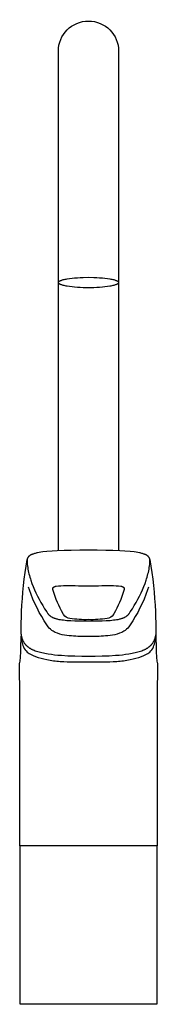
# Model space of a CAD drawing. Header units: millimetres. Extents: x -26 to 26, y 0 to 374.
import ezdxf

# ---------------------------------------------------------------- set-up
doc = ezdxf.new("R2010")
doc.units = ezdxf.units.MM
doc.header["$MEASUREMENT"] = 0
doc.layers.add('PLANNING', color=1, linetype='Continuous')

# ---------------------------------------------------------------- blocks, each defined once
blk = doc.blocks.new('83000000_f')
at = {"layer": 'PLANNING'}
for points in [[(-11.5, 172.47), (-11.5, 362.35, -1), (11.5, 362.35), (11.5, 172.47)], [(23.41, 169.09, -0.031201), (25.5, 149.29, -0.009957), (25.7, 142.02, -0.053307), (25.48, 139.74), (25.44, 139.58), (25.41, 139.43), (25.36, 139.28), (25.32, 139.13), (25.27, 138.97), (25.21, 138.82), (25.16, 138.67), (25.09, 138.52), (25.03, 138.37), (24.96, 138.22), (24.88, 138.07), (24.8, 137.92), (24.72, 137.78), (24.64, 137.63), (24.55, 137.49), (24.45, 137.34), (24.37, 137.23), (24.29, 137.12), (24.21, 137.01), (24.12, 136.9), (24.03, 136.79), (23.94, 136.68), (23.84, 136.57), (23.74, 136.47), (23.64, 136.36), (23.53, 136.25), (23.42, 136.15), (23.3, 136.04), (23.18, 135.94), (23.05, 135.83), (22.92, 135.73), (22.78, 135.63), (22.64, 135.53), (22.5, 135.43), (22.34, 135.33), (22.19, 135.23), (22.03, 135.14), (21.86, 135.04), (21.69, 134.95), (21.51, 134.86), (21.32, 134.77), (21.13, 134.68), (20.94, 134.59), (20.74, 134.5), (20.31, 134.33), (19.86, 134.17), (19.36, 134.01), (18.84, 133.85), (18.31, 133.71), (17.75, 133.58), (17.18, 133.45), (16.6, 133.34), (15.4, 133.13), (14.17, 132.96), (12.91, 132.81), (11.64, 132.68), (10.36, 132.58), (7.83, 132.42), (5.2, 132.31), (2.56, 132.24), (0, 132.22), (-2.56, 132.24), (-5.2, 132.31), (-7.83, 132.42), (-10.36, 132.58), (-11.64, 132.68), (-12.91, 132.81), (-14.17, 132.96), (-15.4, 133.13), (-16.6, 133.34), (-17.18, 133.45), (-17.75, 133.58), (-18.31, 133.71), (-18.84, 133.85), (-19.36, 134.01), (-19.86, 134.17), (-20.31, 134.33), (-20.74, 134.5), (-20.94, 134.59), (-21.14, 134.68), (-21.33, 134.77), (-21.51, 134.86), (-21.69, 134.95), (-21.86, 135.04), (-22.03, 135.14), (-22.19, 135.23), (-22.34, 135.33), (-22.5, 135.43), (-22.64, 135.53), (-22.78, 135.63), (-22.92, 135.73), (-23.05, 135.83), (-23.18, 135.94), (-23.3, 136.04), (-23.42, 136.15), (-23.53, 136.25), (-23.64, 136.36), (-23.74, 136.47), (-23.84, 136.57), (-23.94, 136.68), (-24.04, 136.79), (-24.13, 136.9), (-24.21, 137.01), (-24.3, 137.12), (-24.38, 137.23), (-24.45, 137.34), (-24.55, 137.49), (-24.64, 137.63), (-24.72, 137.78), (-24.8, 137.92), (-24.88, 138.07), (-24.96, 138.22), (-25.03, 138.37), (-25.09, 138.52), (-25.15, 138.67), (-25.21, 138.82), (-25.27, 138.97), (-25.32, 139.13), (-25.36, 139.28), (-25.41, 139.43), (-25.44, 139.58), (-25.48, 139.74, -0.056197), (-25.7, 142.02, -0.007176), (-25.5, 149.29, -0.031236), (-23.41, 169.09)], [(22.85, 158.65), (22.52, 157.57, -0.067131), (15.86, 144.25, -0.016022), (15.35, 143.53, -0.096723), (13.48, 141.82, -0.114509), (6.48, 140.04, -0.019981), (0, 139.84, -0.019981), (-6.48, 140.04, -0.11451), (-13.48, 141.82, -0.095192), (-15.35, 143.53, -0.017475), (-15.85, 144.25, -0.067139), (-22.52, 157.57), (-22.85, 158.64)], [(9.58, 148.34), (9.49, 148.18, -0.23463), (7.1, 146.7, -0.045737), (0, 146.25, -0.045734), (-7.1, 146.7, -0.234633), (-9.49, 148.18), (-9.66, 148.49, -0.055901), (-13.5, 157.34), (-13.53, 157.45), (-13.57, 157.57), (-13.58, 157.63), (-13.59, 157.69), (-13.61, 157.75), (-13.61, 157.81), (-13.62, 157.84), (-13.62, 157.87), (-13.62, 157.89), (-13.63, 157.92), (-13.63, 157.95), (-13.63, 157.98), (-13.63, 158.01), (-13.63, 158.04), (-13.63, 158.07), (-13.62, 158.1), (-13.62, 158.12), (-13.62, 158.14), (-13.61, 158.15), (-13.61, 158.17), (-13.61, 158.18), (-13.61, 158.19), (-13.6, 158.21), (-13.6, 158.22), (-13.6, 158.23), (-13.59, 158.25), (-13.59, 158.26), (-13.58, 158.27), (-13.58, 158.29), (-13.57, 158.3), (-13.56, 158.32), (-13.56, 158.33), (-13.55, 158.34), (-13.54, 158.36), (-13.54, 158.37), (-13.53, 158.38), (-13.52, 158.4), (-13.51, 158.41), (-13.5, 158.43), (-13.49, 158.44), (-13.48, 158.45), (-13.47, 158.46), (-13.46, 158.48), (-13.45, 158.49), (-13.44, 158.5), (-13.43, 158.52), (-13.42, 158.53), (-13.4, 158.54), (-13.39, 158.56), (-13.38, 158.57), (-13.36, 158.58), (-13.35, 158.59), (-13.33, 158.61), (-13.32, 158.62), (-13.3, 158.63), (-13.28, 158.64), (-13.26, 158.65), (-13.23, 158.68), (-13.19, 158.7), (-13.15, 158.72), (-13.1, 158.75), (-13.06, 158.77), (-13.01, 158.79), (-12.96, 158.81), (-12.91, 158.83), (-12.85, 158.85), (-12.79, 158.87), (-12.73, 158.89), (-12.67, 158.91), (-12.6, 158.93), (-12.46, 158.97), (-12.3, 159, -0.03773), (-5.06, 159.18, 0.006655), (5.06, 159.18, -0.037749), (12.3, 159), (12.45, 158.97), (12.6, 158.93), (12.67, 158.91), (12.73, 158.89), (12.79, 158.87), (12.85, 158.85), (12.91, 158.83), (12.96, 158.81), (13.01, 158.79), (13.06, 158.77), (13.1, 158.75), (13.15, 158.72), (13.19, 158.7), (13.23, 158.68), (13.26, 158.65), (13.28, 158.64), (13.3, 158.63), (13.31, 158.62), (13.33, 158.61), (13.35, 158.59), (13.36, 158.58), (13.38, 158.57), (13.39, 158.56), (13.4, 158.54), (13.42, 158.53), (13.43, 158.52), (13.44, 158.5), (13.45, 158.49), (13.46, 158.48), (13.47, 158.46), (13.48, 158.45), (13.49, 158.44), (13.5, 158.42), (13.51, 158.41), (13.52, 158.4), (13.53, 158.38), (13.54, 158.37), (13.54, 158.36), (13.55, 158.34), (13.56, 158.33), (13.56, 158.32), (13.57, 158.3), (13.58, 158.29), (13.58, 158.27), (13.59, 158.26), (13.59, 158.25), (13.59, 158.23), (13.6, 158.22), (13.6, 158.21), (13.61, 158.19), (13.61, 158.18), (13.61, 158.17), (13.61, 158.15), (13.62, 158.14), (13.62, 158.12), (13.62, 158.1), (13.63, 158.07), (13.63, 158.04), (13.63, 158.01), (13.63, 157.98), (13.63, 157.95), (13.63, 157.92), (13.62, 157.89), (13.62, 157.87), (13.62, 157.84), (13.61, 157.81), (13.6, 157.75), (13.59, 157.69), (13.58, 157.63), (13.57, 157.57), (13.53, 157.45), (13.5, 157.34, -0.055903), (9.66, 148.49), (9.58, 148.34)], [(25.65, 140.77, -0.03528), (25.73, 139.94), (25.74, 139.26, 0.006494), (25.81, 134.78, 0.011985), (25.96, 131.96, 0.045885), (26.23, 129.95), (26.28, 129.7, 0.00069), (26.19, 60.2), (-26.19, 60.2, 0.00069), (-26.28, 129.7), (-26.23, 129.95, 0.045885), (-25.96, 131.96, 0.013251), (-25.81, 134.78, 0.005229), (-25.74, 139.26), (-25.73, 139.94)], [(-25.65, 140.76, 0.035057), (-25.73, 139.94), (-25.72, 139.83, 0.013954), (-25.39, 137.9, 0.0573), (-24.8, 135.88, 0.122711), (-23.34, 133.93, 0.079743), (-20.24, 132.27, 0.039782), (-15.91, 131.06, 0.032129), (-10.79, 130.39, 0.013908), (-5.41, 130.2, 0.002932), (0, 130.18, 0.001524), (5.41, 130.2, 0.015317), (10.79, 130.39, 0.03072), (15.91, 131.06, 0.041192), (20.24, 132.27, 0.084452), (23.34, 133.93, 0.134145), (24.8, 135.88, 0.046021), (25.39, 137.9, 0.012521), (25.72, 139.83), (25.73, 139.92)]]:
    blk.add_lwpolyline(points, format="xyb", dxfattribs=at)
for points in [[(0, 276.42), (2.09, 276.39), (3.16, 276.35), (4.23, 276.28), (5.28, 276.2), (6.29, 276.1), (7.25, 275.98), (8.13, 275.84), (8.54, 275.76), (8.93, 275.69), (9.29, 275.6), (9.63, 275.52), (9.93, 275.43), (10.22, 275.34), (10.35, 275.3), (10.47, 275.25), (10.58, 275.21), (10.69, 275.16), (10.79, 275.12), (10.89, 275.07), (10.98, 275.02), (11.02, 275), (11.06, 274.98), (11.09, 274.95), (11.13, 274.93), (11.16, 274.91), (11.2, 274.88), (11.23, 274.86), (11.26, 274.84), (11.28, 274.81), (11.31, 274.79), (11.33, 274.77), (11.34, 274.76), (11.35, 274.74), (11.36, 274.73), (11.37, 274.72), (11.38, 274.71), (11.39, 274.7), (11.4, 274.69), (11.41, 274.67), (11.42, 274.66), (11.43, 274.65), (11.43, 274.64), (11.44, 274.63), (11.45, 274.62), (11.45, 274.61), (11.46, 274.6), (11.46, 274.58), (11.47, 274.57), (11.47, 274.56), (11.48, 274.55), (11.48, 274.54), (11.49, 274.53), (11.49, 274.52), (11.49, 274.5), (11.49, 274.49), (11.5, 274.48), (11.5, 274.47), (11.5, 274.46), (11.5, 274.45), (11.5, 274.44), (11.5, 274.43), (11.5, 274.42), (11.5, 274.4), (11.5, 274.39), (11.5, 274.38), (11.5, 274.37), (11.49, 274.36), (11.49, 274.35), (11.49, 274.34), (11.49, 274.33), (11.48, 274.32), (11.48, 274.3), (11.47, 274.29), (11.47, 274.28), (11.46, 274.27), (11.46, 274.26), (11.45, 274.25), (11.45, 274.24), (11.44, 274.22), (11.43, 274.21), (11.43, 274.2), (11.42, 274.19), (11.41, 274.18), (11.4, 274.17), (11.39, 274.16), (11.38, 274.14), (11.37, 274.13), (11.36, 274.12), (11.35, 274.11), (11.34, 274.1), (11.33, 274.09), (11.31, 274.06), (11.28, 274.04), (11.26, 274.02), (11.23, 273.99), (11.2, 273.97), (11.16, 273.95), (11.13, 273.92), (11.09, 273.9), (11.06, 273.88), (11.02, 273.85), (10.98, 273.83), (10.89, 273.78), (10.79, 273.74), (10.69, 273.69), (10.58, 273.65), (10.47, 273.6), (10.35, 273.55), (10.22, 273.51), (9.93, 273.42), (9.63, 273.33), (9.29, 273.25), (8.93, 273.17), (8.54, 273.09), (8.13, 273.01), (7.25, 272.88), (6.29, 272.76), (5.28, 272.65), (4.23, 272.57), (3.16, 272.51), (2.09, 272.46), (0, 272.43), (-2.09, 272.46), (-3.16, 272.51), (-4.23, 272.57), (-5.28, 272.65), (-6.29, 272.76), (-7.25, 272.88), (-8.13, 273.01), (-8.54, 273.09), (-8.93, 273.17), (-9.29, 273.25), (-9.63, 273.33), (-9.93, 273.42), (-10.22, 273.51), (-10.35, 273.55), (-10.47, 273.6), (-10.58, 273.65), (-10.69, 273.69), (-10.79, 273.74), (-10.89, 273.78), (-10.98, 273.83), (-11.02, 273.85), (-11.06, 273.88), (-11.09, 273.9), (-11.13, 273.92), (-11.16, 273.95), (-11.2, 273.97), (-11.23, 273.99), (-11.26, 274.02), (-11.28, 274.04), (-11.31, 274.06), (-11.33, 274.09), (-11.34, 274.1), (-11.35, 274.11), (-11.36, 274.12), (-11.37, 274.13), (-11.38, 274.14), (-11.39, 274.16), (-11.4, 274.17), (-11.41, 274.18), (-11.42, 274.19), (-11.43, 274.2), (-11.43, 274.21), (-11.44, 274.22), (-11.45, 274.24), (-11.45, 274.25), (-11.46, 274.26), (-11.46, 274.27), (-11.47, 274.28), (-11.47, 274.29), (-11.48, 274.3), (-11.48, 274.32), (-11.49, 274.33), (-11.49, 274.34), (-11.49, 274.35), (-11.49, 274.36), (-11.5, 274.37), (-11.5, 274.38), (-11.5, 274.39), (-11.5, 274.4), (-11.5, 274.42), (-11.5, 274.43), (-11.5, 274.44), (-11.5, 274.45), (-11.5, 274.46), (-11.5, 274.47), (-11.5, 274.48), (-11.49, 274.49), (-11.49, 274.5), (-11.49, 274.52), (-11.49, 274.53), (-11.48, 274.54), (-11.48, 274.55), (-11.47, 274.56), (-11.47, 274.57), (-11.46, 274.58), (-11.46, 274.6), (-11.45, 274.61), (-11.45, 274.62), (-11.44, 274.63), (-11.43, 274.64), (-11.43, 274.65), (-11.42, 274.66), (-11.41, 274.67), (-11.4, 274.69), (-11.39, 274.7), (-11.38, 274.71), (-11.37, 274.72), (-11.36, 274.73), (-11.35, 274.74), (-11.34, 274.76), (-11.33, 274.77), (-11.31, 274.79), (-11.28, 274.81), (-11.26, 274.84), (-11.23, 274.86), (-11.2, 274.88), (-11.16, 274.91), (-11.13, 274.93), (-11.09, 274.95), (-11.06, 274.98), (-11.02, 275), (-10.98, 275.02), (-10.89, 275.07), (-10.79, 275.12), (-10.69, 275.16), (-10.58, 275.21), (-10.47, 275.25), (-10.35, 275.3), (-10.22, 275.34), (-9.93, 275.43), (-9.63, 275.52), (-9.29, 275.6), (-8.93, 275.69), (-8.54, 275.76), (-8.13, 275.84), (-7.25, 275.98), (-6.29, 276.1), (-5.28, 276.2), (-4.23, 276.28), (-3.16, 276.35), (-2.09, 276.39), (0, 276.42)], [(23.42, 168.47), (23.43, 168.63), (23.43, 168.7), (23.43, 168.78), (23.42, 168.86), (23.42, 168.93), (23.41, 169.01), (23.4, 169.09), (23.39, 169.16), (23.38, 169.23), (23.37, 169.31), (23.35, 169.38), (23.34, 169.41), (23.33, 169.45), (23.32, 169.49), (23.31, 169.52), (23.29, 169.56), (23.28, 169.59), (23.27, 169.63), (23.25, 169.66), (23.24, 169.69), (23.22, 169.72), (23.21, 169.75), (23.19, 169.78), (23.18, 169.81), (23.16, 169.84), (23.14, 169.87), (23.12, 169.9), (23.1, 169.93), (23.08, 169.96), (23.06, 169.98), (23.04, 170.01), (23, 170.06), (22.95, 170.12), (22.91, 170.17), (22.86, 170.22), (22.81, 170.27), (22.76, 170.31), (22.71, 170.36), (22.66, 170.4), (22.6, 170.45), (22.55, 170.49), (22.47, 170.55), (22.39, 170.6), (22.31, 170.66), (22.23, 170.71), (22.14, 170.76), (22.06, 170.81), (21.97, 170.85), (21.89, 170.89), (21.8, 170.94), (21.71, 170.98), (21.53, 171.05), (21.35, 171.13), (21.17, 171.19), (20.89, 171.29), (20.61, 171.38), (20.32, 171.46), (20.03, 171.54), (19.75, 171.61), (19.46, 171.67), (18.87, 171.78), (18.13, 171.91), (17.38, 172.02), (15.87, 172.18), (13.9, 172.34), (11.92, 172.45), (9.25, 172.55), (6.58, 172.6), (3.29, 172.64), (0, 172.65), (-3.29, 172.64), (-6.59, 172.6), (-9.25, 172.55), (-11.92, 172.45), (-13.9, 172.34), (-15.88, 172.18), (-17.38, 172.02), (-18.13, 171.91), (-18.87, 171.78), (-19.46, 171.67), (-19.75, 171.61), (-20.03, 171.54), (-20.32, 171.46), (-20.61, 171.38), (-20.89, 171.29), (-21.17, 171.2), (-21.35, 171.13), (-21.53, 171.06), (-21.71, 170.98), (-21.8, 170.94), (-21.89, 170.9), (-21.97, 170.85), (-22.06, 170.81), (-22.14, 170.76), (-22.23, 170.71), (-22.31, 170.66), (-22.39, 170.6), (-22.47, 170.55), (-22.55, 170.49), (-22.6, 170.45), (-22.66, 170.41), (-22.71, 170.36), (-22.76, 170.31), (-22.81, 170.27), (-22.86, 170.22), (-22.91, 170.17), (-22.96, 170.12), (-23, 170.07), (-23.04, 170.01), (-23.06, 169.98), (-23.08, 169.96), (-23.1, 169.93), (-23.12, 169.9), (-23.14, 169.87), (-23.16, 169.84), (-23.18, 169.81), (-23.19, 169.78), (-23.21, 169.75), (-23.22, 169.72), (-23.24, 169.69), (-23.25, 169.66), (-23.27, 169.63), (-23.28, 169.59), (-23.3, 169.56), (-23.31, 169.52), (-23.32, 169.49), (-23.33, 169.45), (-23.34, 169.41), (-23.35, 169.38), (-23.37, 169.31), (-23.38, 169.23), (-23.39, 169.16), (-23.4, 169.09), (-23.41, 169.01), (-23.42, 168.93), (-23.42, 168.86), (-23.43, 168.78), (-23.43, 168.7), (-23.43, 168.63), (-23.42, 168.47), (-23.39, 167.87), (-23.35, 167.26), (-23.28, 166.66), (-23.2, 166.05), (-23.1, 165.45), (-22.98, 164.84), (-22.85, 164.24), (-22.71, 163.64), (-22.55, 163.03), (-22.38, 162.43), (-22.19, 161.82), (-22, 161.22), (-21.57, 160.02), (-21.1, 158.81), (-20.59, 157.61), (-20.04, 156.41), (-19.45, 155.2), (-18.83, 154), (-18.16, 152.8), (-17.46, 151.61), (-16.73, 150.41), (-15.96, 149.21), (-15.67, 148.78), (-15.52, 148.57), (-15.44, 148.47), (-15.36, 148.37), (-15.27, 148.27), (-15.18, 148.17), (-15.09, 148.07), (-14.99, 147.97), (-14.89, 147.88), (-14.79, 147.79), (-14.68, 147.7), (-14.56, 147.61), (-14.44, 147.52), (-14.31, 147.44), (-14.18, 147.36), (-14.04, 147.28), (-13.89, 147.2), (-13.74, 147.12), (-13.57, 147.05), (-13.4, 146.97), (-13.23, 146.9), (-13.04, 146.84), (-12.85, 146.77), (-12.65, 146.71), (-12.44, 146.65), (-12.22, 146.59), (-11.99, 146.53), (-11.76, 146.48), (-11.26, 146.37), (-10.73, 146.28), (-10.15, 146.2), (-9.55, 146.12), (-8.23, 145.99), (-6.77, 145.89), (-5.2, 145.82), (-3.52, 145.77), (0, 145.74), (3.52, 145.77), (5.2, 145.82), (6.77, 145.89), (8.23, 145.99), (9.55, 146.12), (10.15, 146.2), (10.73, 146.28), (11.26, 146.37), (11.76, 146.48), (11.99, 146.53), (12.22, 146.59), (12.44, 146.65), (12.65, 146.71), (12.85, 146.77), (13.04, 146.84), (13.23, 146.9), (13.4, 146.97), (13.57, 147.05), (13.74, 147.12), (13.89, 147.2), (14.04, 147.28), (14.18, 147.36), (14.31, 147.44), (14.44, 147.52), (14.56, 147.61), (14.68, 147.7), (14.79, 147.79), (14.89, 147.88), (14.99, 147.97), (15.09, 148.07), (15.18, 148.17), (15.27, 148.27), (15.36, 148.37), (15.44, 148.47), (15.52, 148.57), (15.67, 148.78), (15.96, 149.21), (16.73, 150.41), (17.46, 151.61), (18.16, 152.8), (18.83, 154), (19.45, 155.2), (20.04, 156.41), (20.59, 157.61), (21.1, 158.81), (21.57, 160.02), (22, 161.22), (22.19, 161.82), (22.38, 162.43), (22.55, 163.03), (22.7, 163.63), (22.85, 164.24), (22.98, 164.84), (23.09, 165.45), (23.19, 166.05), (23.28, 166.66), (23.34, 167.26), (23.39, 167.86), (23.42, 168.47)], [(26.01, 60.2), (26.01, 0), (-26.01, 0), (-26.01, 60.2)]]:
    blk.add_lwpolyline(points, dxfattribs=at)

msp = doc.modelspace()

# ---------------------------------------------------------------- block references
msp.add_blockref('83000000_f', (0, 0))

doc.saveas('drawing.dxf')
